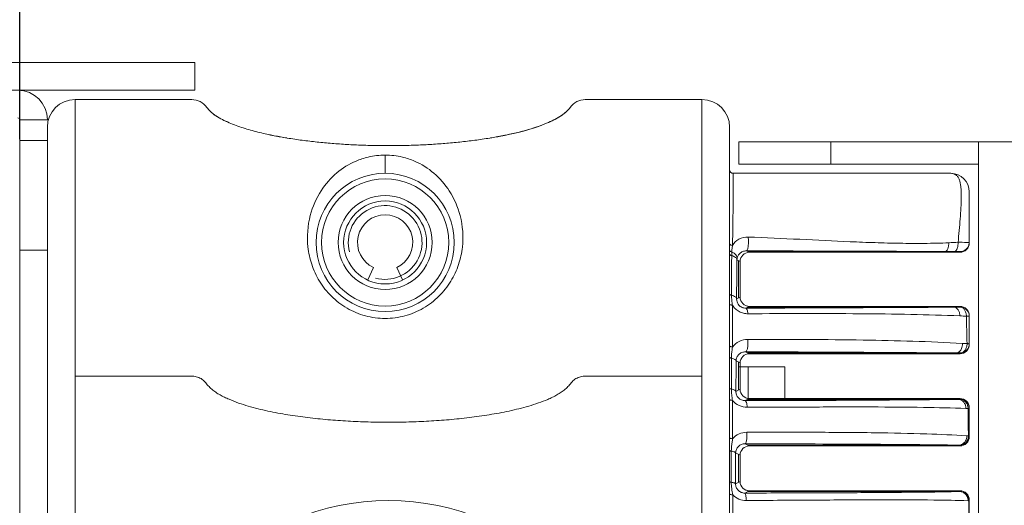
# Model space of a CAD drawing. Header units: millimetres. Extents: x 18546 to 26367, y -13731 to -7651.
# Tile 24 of 40: x 25312 to 25366, y -7762 to -7736. Entities that reach past the tile are written whole.
import ezdxf

# ---------------------------------------------------------------- set-up
doc = ezdxf.new("R2010")
doc.units = ezdxf.units.MM
doc.header["$LTSCALE"] = 50
doc.header["$PDMODE"] = 2
doc.layers.get('0').update_dxf_attribs({"lineweight": 18})
doc.styles.get("Standard").update_dxf_attribs({"font": 'txt', "bigfont": 'gbcbig.shx'})
doc.dimstyles.new('DIMSTYLE_1', dxfattribs={"dimtxt": 3.5, "dimasz": 3.5, "dimexe": 0.18, "dimexo": 0.0625, "dimgap": 0.09, "dimtad": 1, "dimdsep": 46, "dimtxsty": 'Standard', "dimblk": '_FILLED', "dimblk1": '_FILLED', "dimblk2": '_FILLED', "dimcen": 0.09, "dimadec": 0, "dimazin": 0, "dimtp": 0.01, "dimtm": 0.01, "dimtfac": 1, "dimtofl": 0, "dimtmove": 0, "dimatfit": 3, "dimldrblk": '_FILLED', "dimfxl": 1, "dimtolj": 1, "dimarcsym": 0})

# ---------------------------------------------------------------- blocks, each defined once
blk = doc.blocks.new('_FILLED')
at = {"color": 0, "linetype": 'ByBlock'}
blk.add_solid([(0, 0), (-1, 0.2143), (-1, -0.2143)], dxfattribs=at)
blk = doc.blocks.new('*D41')
at = {"color": 0, "linetype": 'Continuous', "lineweight": -2, "ltscale": 0.6, "transparency": 16777216}
for p, q in [((25253.732, -7738.357), (25253.732, -7701.206)), ((25430.232, -7742.657), (25430.232, -7701.206)), ((25263.732, -7701.386), (25420.232, -7701.386))]:
    blk.add_line(p, q, dxfattribs=at)
at = {"layer": 'Defpoints', "color": 0, "linetype": 'Continuous', "ltscale": 0.6, "transparency": 16777216}
for p in [(25430.232, -7701.386), (25253.732, -7738.42), (25430.232, -7742.72)]:
    blk.add_point(p, dxfattribs=at)
at = {"color": 0, "linetype": 'Continuous', "lineweight": -2, "ltscale": 0.6, "transparency": 16777216, "xscale": 10, "yscale": 10, "zscale": 10, "rotation": 180}
blk.add_blockref('_FILLED', (25253.732, -7701.386), dxfattribs=at)
at = {"color": 0, "linetype": 'Continuous', "lineweight": -2, "ltscale": 0.6, "transparency": 16777216, "xscale": 10, "yscale": 10, "zscale": 10}
blk.add_blockref('_FILLED', (25430.232, -7701.386), dxfattribs=at)
at = {"color": 0, "linetype": 'Continuous', "ltscale": 0.6, "transparency": 16777216, "insert": (25341.982, -7694.796), "char_height": 13, "attachment_point": 5}
blk.add_mtext('\\A1;{\\fSimSun|b0|i0|c134|p2;176.5mm}', dxfattribs=at)
blk = doc.blocks.new('*D42')
at = {"color": 0, "linetype": 'Continuous', "lineweight": -2, "ltscale": 0.6, "transparency": 16777216}
for p, q in [((25253.732, -7738.045), (25253.732, -7672.963)), ((25460.182, -7793.407), (25460.182, -7672.963)), ((25450.182, -7673.143), (25263.732, -7673.143))]:
    blk.add_line(p, q, dxfattribs=at)
at = {"layer": 'Defpoints', "color": 0, "linetype": 'Continuous', "ltscale": 0.6, "transparency": 16777216}
for p in [(25253.732, -7673.143), (25253.732, -7738.107), (25460.182, -7793.47)]:
    blk.add_point(p, dxfattribs=at)
at = {"color": 0, "linetype": 'Continuous', "lineweight": -2, "ltscale": 0.6, "transparency": 16777216, "xscale": 10, "yscale": 10, "zscale": 10, "rotation": 180}
blk.add_blockref('_FILLED', (25253.732, -7673.143), dxfattribs=at)
at = {"color": 0, "linetype": 'Continuous', "lineweight": -2, "ltscale": 0.6, "transparency": 16777216, "xscale": 10, "yscale": 10, "zscale": 10}
blk.add_blockref('_FILLED', (25460.182, -7673.143), dxfattribs=at)
at = {"color": 0, "linetype": 'Continuous', "ltscale": 0.6, "transparency": 16777216, "insert": (25356.957, -7666.553), "char_height": 13, "attachment_point": 5}
blk.add_mtext('\\A1;{\\fSimSun|b0|i0|c134|p2;206.5mm}', dxfattribs=at)
blk = doc.blocks.new('*D43')
at = {"color": 0, "linetype": 'Continuous', "lineweight": -2, "ltscale": 0.6, "transparency": 16777216}
for p, q in [((25253.669, -7738.42), (25243.959, -7738.42)), ((25244.139, -7800.42), (25244.139, -7748.42)), ((25315.169, -7810.42), (25243.959, -7810.42))]:
    blk.add_line(p, q, dxfattribs=at)
at = {"layer": 'Defpoints', "color": 0, "linetype": 'Continuous', "ltscale": 0.6, "transparency": 16777216}
for p in [(25244.139, -7738.42), (25253.732, -7738.42), (25315.232, -7810.42)]:
    blk.add_point(p, dxfattribs=at)
at = {"color": 0, "linetype": 'Continuous', "lineweight": -2, "ltscale": 0.6, "transparency": 16777216, "xscale": 10, "yscale": 10, "zscale": 10}
for p, rotation in [((25244.139, -7738.42), 90), ((25244.139, -7810.42), 270)]:
    blk.add_blockref('_FILLED', p, dxfattribs=dict(at, rotation=rotation))
at = {"color": 0, "linetype": 'Continuous', "ltscale": 0.6, "transparency": 16777216, "insert": (25237.549, -7774.42), "char_height": 13, "attachment_point": 5, "rotation": 90}
blk.add_mtext('\\A1;{\\fSimSun|b0|i0|c134|p2;72mm}', dxfattribs=at)
blk = doc.blocks.new('*D45')
at = {"color": 0, "linetype": 'Continuous', "lineweight": -2, "ltscale": 0.6, "transparency": 16777216}
for p, q in [((25312.232, -7742.571), (25312.232, -7730.767)), ((25420.232, -7730.947), (25322.232, -7730.947)), ((25430.232, -7742.595), (25430.232, -7730.767))]:
    blk.add_line(p, q, dxfattribs=at)
at = {"layer": 'Defpoints', "color": 0, "linetype": 'Continuous', "ltscale": 0.6, "transparency": 16777216}
for p in [(25312.232, -7730.947), (25312.232, -7742.634), (25430.232, -7742.657)]:
    blk.add_point(p, dxfattribs=at)
at = {"color": 0, "linetype": 'Continuous', "lineweight": -2, "ltscale": 0.6, "transparency": 16777216, "xscale": 10, "yscale": 10, "zscale": 10, "rotation": 180}
blk.add_blockref('_FILLED', (25312.232, -7730.947), dxfattribs=at)
at = {"color": 0, "linetype": 'Continuous', "lineweight": -2, "ltscale": 0.6, "transparency": 16777216, "xscale": 10, "yscale": 10, "zscale": 10}
blk.add_blockref('_FILLED', (25430.232, -7730.947), dxfattribs=at)
at = {"color": 0, "linetype": 'Continuous', "ltscale": 0.6, "transparency": 16777216, "insert": (25371.232, -7724.357), "char_height": 13, "attachment_point": 5}
blk.add_mtext('\\A1;{\\fSimSun|b0|i0|c134|p2;118mm}', dxfattribs=at)

msp = doc.modelspace()

# ---------------------------------------------------------------- linework, layer by layer
at = {"color": 3, "linetype": 'Continuous'}
for p, q in [((25253.732, -7738.42), (25321.732, -7738.42)), ((25312.232, -7795.42), (25312.232, -7741.52)), ((25313.732, -7807.92), (25313.732, -7742.92)), ((25351.232, -7743.92), (25364.232, -7743.92))]:
    msp.add_line(p, q, dxfattribs=at)
at = {"color": 7, "linetype": 'Continuous'}
for p, q in [((25321.732, -7739.92), (25321.732, -7738.42)), ((25321.732, -7739.92), (25253.732, -7739.92)), ((25321.559, -7740.42), (25315.232, -7740.42)), ((25315.232, -7755.42), (25315.232, -7740.42)), ((25349.232, -7740.42), (25342.904, -7740.42)), ((25349.232, -7810.42), (25349.232, -7740.42)), ((25313.732, -7741.52), (25312.232, -7741.52)), ((25313.732, -7741.92), (25313.732, -7742.92)), ((25350.732, -7741.92), (25350.732, -7808.92)), ((25338.235, -7742.419), (25338.232, -7742.42)), ((25313.732, -7742.634), (25312.232, -7742.634)), ((25351.232, -7742.72), (25430.232, -7742.72)), ((25351.232, -7743.92), (25351.232, -7742.72)), ((25356.232, -7743.92), (25356.232, -7742.72)), ((25364.232, -7808.22), (25364.232, -7742.72)), ((25350.932, -7744.42), (25362.732, -7744.42)), ((25363.732, -7748.205), (25363.732, -7745.42)), ((25313.732, -7748.595), (25312.232, -7748.595)), ((25351.802, -7748.705), (25351.646, -7748.627)), ((25351.714, -7748.661), (25362.425, -7748.661)), ((25351.802, -7748.705), (25363.232, -7748.705)), ((25362.934, -7748.663), (25362.425, -7748.661)), ((25363.232, -7748.705), (25363.232, -7748.667)), ((25351.302, -7749.205), (25351.131, -7749.119)), ((25351.214, -7751.179), (25351.214, -7749.161)), ((25351.302, -7751.135), (25351.302, -7749.205)), ((25331.108, -7750.194), (25331.418, -7749.529)), ((25332.686, -7749.529), (25332.995, -7750.194)), ((25351.302, -7751.135), (25351.111, -7751.231)), ((25351.802, -7751.635), (25351.607, -7751.732)), ((25362.917, -7751.679), (25351.714, -7751.679)), ((25363.232, -7751.635), (25351.802, -7751.635)), ((25362.917, -7751.679), (25363.232, -7751.677)), ((25363.232, -7751.635), (25363.232, -7751.677)), ((25363.732, -7753.705), (25363.732, -7752.135)), ((25351.802, -7754.205), (25351.597, -7754.103)), ((25351.714, -7754.161), (25363.017, -7754.161)), ((25351.802, -7754.205), (25363.232, -7754.205)), ((25363.232, -7754.163), (25363.017, -7754.161)), ((25363.232, -7754.205), (25363.232, -7754.163)), ((25350.833, -7754.452), (25350.83, -7756.121)), ((25351.302, -7754.705), (25351.086, -7754.597)), ((25351.214, -7756.179), (25351.214, -7754.661)), ((25351.302, -7756.135), (25351.302, -7754.705)), ((25351.732, -7754.92), (25351.732, -7756.67)), ((25353.732, -7754.92), (25353.732, -7756.67)), ((25315.232, -7795.42), (25315.232, -7755.42)), ((25351.302, -7756.135), (25351.077, -7756.248)), ((25350.892, -7756.737), (25350.898, -7758.813)), ((25351.802, -7756.635), (25351.575, -7756.748)), ((25363.137, -7756.679), (25351.714, -7756.679)), ((25351.802, -7756.635), (25363.232, -7756.635)), ((25363.137, -7756.679), (25363.232, -7756.677)), ((25363.232, -7756.635), (25363.232, -7756.677)), ((25363.554, -7757.17), (25363.667, -7757.174)), ((25363.732, -7758.705), (25363.732, -7757.135)), ((25363.683, -7758.66), (25363.601, -7758.655)), ((25350.826, -7759.488), (25350.824, -7761.176)), ((25351.802, -7759.205), (25351.569, -7759.088)), ((25351.714, -7759.161), (25363.164, -7759.161)), ((25351.802, -7759.205), (25363.232, -7759.205)), ((25363.232, -7759.162), (25363.164, -7759.161)), ((25363.232, -7759.205), (25363.232, -7759.162)), ((25351.302, -7759.705), (25351.061, -7759.584)), ((25351.214, -7761.179), (25351.214, -7759.661)), ((25351.302, -7761.135), (25351.302, -7759.705)), ((25351.302, -7761.135), (25351.054, -7761.259)), ((25351.802, -7761.635), (25351.554, -7761.759)), ((25363.201, -7761.679), (25351.714, -7761.679)), ((25363.232, -7761.635), (25351.802, -7761.635)), ((25363.201, -7761.679), (25363.232, -7761.678)), ((25363.232, -7761.635), (25363.232, -7761.678)), ((25350.901, -7761.854), (25350.906, -7763.79)), ((25363.67, -7762.175), (25363.708, -7762.176)), ((25363.732, -7763.705), (25363.732, -7762.135))]:
    msp.add_line(p, q, dxfattribs=at)
at = {"color": 2, "linetype": 'Continuous'}
msp.add_line((25353.732, -7754.92), (25351.232, -7754.92), dxfattribs=at)
at = {"color": 7, "linetype": 'Continuous'}
for centre, radius in [((25332.052, -7748.17), 3.75), ((25332.052, -7748.17), 3.45), ((25332.052, -7748.17), 2.55), ((25332.052, -7748.17), 2.25), ((25332.232, -7775.42), 13.25)]:
    msp.add_circle(centre, radius, dxfattribs=at)
for centre, radius, start, end in [((25312.132, -7741.52), 1.6, 0, 90), ((25315.232, -7741.92), 1.5, 90, 180), ((25321.559, -7741.42), 1, 34.844, 90), ((25342.904, -7741.42), 1, 90, 145.156), ((25349.232, -7741.92), 1.5, 0, 90), ((25325.935, -7736.205), 5.954, 244.2981, 245.7994), ((25330.495, -7719.546), 23.267, 258.2908, 258.9511), ((25330.651, -7718.753), 24.075, 258.9494, 259.7895), ((25330.767, -7718.106), 24.732, 259.7895, 260.5951), ((25333.7, -7718.13), 24.709, 279.4559, 280.2142), ((25333.781, -7718.583), 24.248, 280.2155, 280.5826), ((25333.835, -7718.87), 23.956, 280.5825, 281.0043), ((25350.932, -7744.22), 0.2, 180, 270), ((25362.732, -7745.42), 1, 0, 90), ((25332.052, -7748.17), 1.5, 295, 245), ((25360.517, -7699.258), 48.974, 272.4645, 273.0543), ((25363.232, -7748.167), 0.5, 270.0005, 355.7424), ((25363.235, -7748.167), 0.497, 355.7073, 359.9931), ((25354.231, -7748.899), 3.385, 176.5013, 179.7551), ((26249.244, -7758.682), 898.164, 179.389977, 179.524668), ((25351.616, -7749.13), 0.485, 167.3912, 178.7749), ((25345.485, -5262.467), 2489.273, 270.140916, 270.401246), ((25363.231, -7752.179), 0.503, 76.1171, 89.9167), ((25363.231, -7752.177), 0.5, 1.3157, 76.0794), ((25357.844, -7882.082), 130.04, 87.47352, 87.63001), ((25045.613, -7760.282), 318.066, 1.19357, 1.46183), ((25363.233, -7752.177), 0.499, 0.3588, 1.334), ((25351.72, -7754.46), 1.036, 89.9814, 143.4431), ((25363.231, -7753.663), 0.5, 270.0504, 359.9985), ((25357.798, -7852.476), 98.99, 86.63398, 86.77759), ((25348.25, -9519.975), 1765.876, 89.520869, 89.891406), ((25363.231, -7757.178), 0.5, 0.0064, 89.9647), ((25363.093, -7757.18), 0.574, 0.5641, 7.5331), ((24799.365, -7763.918), 564.342, 0.53383, 0.68472), ((25351.675, -7759.503), 1.04, 90.0724, 138.4403), ((25363.231, -7758.662), 0.5, 280.5617, 340.1326), ((25363.129, -7758.66), 0.554, 355.666, 0.0398), ((25363.23, -7758.662), 0.502, 340.1649, 355.074), ((25363.231, -7758.662), 0.5, 355.1068, 359.9974), ((25363.231, -7758.66), 0.503, 270.0514, 280.5339), ((25363.231, -7762.182), 0.504, 70.6782, 89.9055), ((25363.232, -7762.178), 0.5, 0.0063, 70.6018), ((25363.145, -7762.18), 0.525, 0.5278, 3.5281), ((25363.182, -7762.179), 0.526, 0.311, 7.9587)]:
    msp.add_arc(centre, radius, start, end, dxfattribs=at)
at = {"color": 3, "linetype": 'Continuous'}
msp.add_arc((25312.132, -7741.52), 0.1, 0, 90, dxfattribs=at)
at = {"color": 2, "linetype": 'Continuous'}
msp.add_arc((25332.052, -7748.17), 2, 255, 195, dxfattribs=at)
at = {"color": 7, "linetype": 'Continuous'}
for centre, major_axis, ratio, start_param, end_param in [((25363.232, -7748.205), (0, 0.5), 0.999962, -3.141593, -1.570796), ((25351.802, -7749.205), (-0.447, 0.224), 0.99981, 5.176082, 6.746726), ((25351.802, -7751.135), (-0.447, -0.224), 0.99981, 5.819644, 7.390288), ((25351.802, -7751.135), (0.447, 0.224), 0.99981, -2.348647, -2.03449), ((25363.232, -7752.135), (0, 0.5), 0.999962, -1.570796, 0), ((25351.802, -7754.705), (-0.447, 0.224), 0.99981, 5.176082, 6.746726), ((25363.232, -7753.705), (0, 0.5), 0.999962, -3.141593, -1.570796), ((25351.802, -7756.135), (-0.447, -0.224), 0.99981, 5.819644, 7.390288), ((25351.802, -7756.135), (0.447, 0.224), 0.99981, -2.348647, -2.03449), ((25363.232, -7757.135), (0, 0.5), 0.999962, -1.570796, 0), ((25363.232, -7758.705), (0, 0.5), 0.999962, -3.141593, -1.570796), ((25351.802, -7759.705), (-0.447, 0.224), 0.99981, 5.176082, 6.746726), ((25351.802, -7761.135), (-0.447, -0.224), 0.99981, 5.819644, 7.390288), ((25351.802, -7761.135), (0.447, 0.224), 0.99981, -2.348647, -2.03449), ((25363.232, -7762.135), (0, 0.5), 0.999962, -1.570796, 0)]:
    msp.add_ellipse(centre, major_axis=major_axis, ratio=ratio, start_param=start_param, end_param=end_param, dxfattribs=at)
for points, knots in [([(25326.229, -7742.419), (25326.198, -7742.414), (25326.035, -7742.383), (25325.744, -7742.324), (25325.343, -7742.234), (25324.945, -7742.134), (25324.552, -7742.024), (25324.167, -7741.901), (25323.776, -7741.759), (25323.399, -7741.597), (25323.045, -7741.415), (25322.695, -7741.191), (25322.49, -7740.985), (25322.389, -7740.866), (25322.377, -7740.851)], [0, 0, 0, 0, 0.021837, 0.118257, 0.214678, 0.311098, 0.407519, 0.50394, 0.60036, 0.696781, 0.793202, 0.889622, 0.986043, 1, 1, 1, 1]), ([(25338.235, -7742.419), (25338.748, -7742.323), (25339.707, -7742.104), (25340.859, -7741.714), (25341.673, -7741.286), (25341.983, -7740.993), (25342.084, -7740.849)], [0, 0, 0, 0, 0.249625, 0.49975, 0.749875, 1, 1, 1, 1]), ([(25323.078, -7741.426), (25322.988, -7741.375), (25322.856, -7741.292), (25322.73, -7741.199), (25322.689, -7741.167)], [0, 0, 0, 0, 0.670457, 1, 1, 1, 1]), ([(25341.822, -7741.129), (25341.767, -7741.175), (25341.483, -7741.389), (25340.653, -7741.811), (25339.83, -7742.063), (25339.267, -7742.2)], [0, 0, 0, 0, 0.076834, 0.377993, 1, 1, 1, 1]), ([(25338.235, -7742.419), (25338.131, -7742.439), (25337.897, -7742.481), (25337.521, -7742.543), (25337.12, -7742.602), (25336.714, -7742.656), (25336.307, -7742.704), (25335.903, -7742.746), (25335.497, -7742.784), (25335.087, -7742.817), (25334.683, -7742.844), (25334.269, -7742.868), (25333.868, -7742.887), (25333.456, -7742.902), (25333.047, -7742.912), (25332.638, -7742.919), (25332.231, -7742.921), (25331.827, -7742.919), (25331.413, -7742.912), (25331.004, -7742.902), (25330.605, -7742.887), (25330.187, -7742.868), (25329.786, -7742.845), (25329.38, -7742.817), (25328.968, -7742.784), (25328.562, -7742.746), (25328.162, -7742.704), (25327.755, -7742.656), (25327.35, -7742.603), (25326.94, -7742.542), (25326.57, -7742.482), (25326.332, -7742.439), (25326.229, -7742.419)], [0, 0, 0, 0, 0.026429, 0.060264, 0.0941, 0.127936, 0.161771, 0.195607, 0.229443, 0.263278, 0.297114, 0.33095, 0.364785, 0.398621, 0.432457, 0.466292, 0.500128, 0.533964, 0.567799, 0.601635, 0.635471, 0.669306, 0.703142, 0.736978, 0.770813, 0.804649, 0.838485, 0.87232, 0.906156, 0.939992, 0.973827, 1, 1, 1, 1]), ([(25339.267, -7742.2), (25339.039, -7742.255), (25338.752, -7742.318), (25338.465, -7742.375), (25338.408, -7742.386)], [0, 0, 0, 0, 0.800225, 1, 1, 1, 1]), ([(25332.052, -7752.292), (25331.692, -7752.292), (25330.968, -7752.196), (25329.965, -7751.777), (25329.111, -7751.124), (25328.461, -7750.3), (25328.038, -7749.38), (25327.777, -7748.171), (25327.885, -7746.762), (25328.492, -7745.378), (25329.374, -7744.366), (25330.294, -7743.795), (25331.2, -7743.496), (25331.743, -7743.432), (25332.054, -7743.432)], [0, 0, 0, 0, 0.079884, 0.159419, 0.238105, 0.315202, 0.389666, 0.460399, 0.587149, 0.695202, 0.789625, 0.880157, 0.931259, 1, 1, 1, 1]), ([(25332.054, -7743.432), (25332.056, -7743.456), (25332.058, -7743.522), (25332.06, -7743.643), (25332.061, -7743.8), (25332.061, -7743.945), (25332.061, -7744.063), (25332.06, -7744.147), (25332.059, -7744.223), (25332.058, -7744.289), (25332.057, -7744.336), (25332.056, -7744.368), (25332.055, -7744.386), (25332.054, -7744.4), (25332.054, -7744.411), (25332.053, -7744.416), (25332.053, -7744.42), (25332.052, -7744.42)], [0, 0, 0, 0, 0.072543, 0.200441, 0.36689, 0.55, 0.64027, 0.72569, 0.803394, 0.870856, 0.925776, 0.947979, 0.966413, 0.980898, 0.991349, 0.99771, 1, 1, 1, 1]), ([(25332.054, -7743.432), (25332.368, -7743.432), (25332.916, -7743.497), (25333.827, -7743.8), (25334.747, -7744.376), (25335.624, -7745.391), (25336.225, -7746.774), (25336.329, -7748.18), (25336.065, -7749.385), (25335.642, -7750.303), (25334.991, -7751.125), (25334.139, -7751.777), (25333.136, -7752.196), (25332.413, -7752.292), (25332.052, -7752.292)], [0, 0, 0, 0, 0.069479, 0.120911, 0.211589, 0.305955, 0.413814, 0.540217, 0.610761, 0.685064, 0.762045, 0.840663, 0.920148, 1, 1, 1, 1]), ([(25350.932, -7744.42), (25350.931, -7744.423), (25350.932, -7744.434), (25350.931, -7744.458), (25350.932, -7744.498), (25350.931, -7744.576), (25350.931, -7744.701), (25350.93, -7744.879), (25350.93, -7745.086), (25350.929, -7745.407), (25350.926, -7745.85), (25350.921, -7746.42), (25350.913, -7747.031), (25350.903, -7747.673), (25350.895, -7748.11), (25350.89, -7748.333)], [0, 0, 0, 0, 0.002237, 0.008587, 0.018741, 0.03238, 0.068692, 0.114709, 0.168331, 0.227923, 0.360828, 0.507607, 0.664644, 0.829367, 1, 1, 1, 1]), ([(25362.732, -7744.42), (25362.794, -7744.42), (25362.918, -7744.447), (25363.073, -7744.551), (25363.172, -7744.703), (25363.23, -7744.875), (25363.266, -7745.064), (25363.287, -7745.273), (25363.297, -7745.501), (25363.301, -7745.842), (25363.281, -7746.307), (25363.239, -7746.899), (25363.184, -7747.523), (25363.145, -7747.948), (25363.126, -7748.162)], [0, 0, 0, 0, 0.046268, 0.092309, 0.13511, 0.179057, 0.226532, 0.278539, 0.335309, 0.396973, 0.532946, 0.682125, 0.839242, 1, 1, 1, 1]), ([(25350.732, -7748.228), (25350.732, -7748.24), (25350.745, -7748.277), (25350.805, -7748.316), (25350.859, -7748.329), (25350.89, -7748.333)], [0, 0, 0, 0, 0.184887, 0.540272, 1, 1, 1, 1]), ([(25350.89, -7748.333), (25350.886, -7748.362), (25350.87, -7748.482), (25350.858, -7748.602), (25350.852, -7748.693)], [0, 0, 0, 0, 0.247019, 1, 1, 1, 1]), ([(25351.741, -7747.876), (25351.567, -7747.87), (25351.221, -7747.949), (25350.972, -7748.196), (25350.89, -7748.333)], [0, 0, 0, 0, 0.523271, 1, 1, 1, 1]), ([(25351.646, -7748.627), (25351.657, -7748.626), (25351.683, -7748.603), (25351.718, -7748.519), (25351.748, -7748.354), (25351.76, -7748.126), (25351.752, -7747.959), (25351.741, -7747.876)], [0, 0, 0, 0, 0.043161, 0.116607, 0.358084, 0.679241, 1, 1, 1, 1]), ([(25362.623, -7748.187), (25362.179, -7748.206), (25361.29, -7748.229), (25359.955, -7748.219), (25358.617, -7748.184), (25356.814, -7748.114), (25354.521, -7747.996), (25352.676, -7747.912), (25351.741, -7747.876)], [0, 0, 0, 0, 0.122382, 0.244897, 0.367647, 0.491103, 0.74222, 1, 1, 1, 1]), ([(25362.425, -7748.661), (25362.452, -7748.661), (25362.496, -7748.633), (25362.535, -7748.579), (25362.576, -7748.495), (25362.61, -7748.362), (25362.621, -7748.248), (25362.623, -7748.187)], [0, 0, 0, 0, 0.14998, 0.250696, 0.370953, 0.663253, 1, 1, 1, 1]), ([(25363.126, -7748.162), (25363.126, -7748.226), (25363.117, -7748.346), (25363.083, -7748.486), (25363.041, -7748.575), (25363.002, -7748.633), (25362.957, -7748.663), (25362.929, -7748.663)], [0, 0, 0, 0, 0.335468, 0.629188, 0.750326, 0.851322, 1, 1, 1, 1]), ([(25363.668, -7748.165), (25363.638, -7748.165), (25363.458, -7748.163), (25363.277, -7748.163), (25363.126, -7748.162)], [0, 0, 0, 0, 0.164742, 1, 1, 1, 1]), ([(25363.732, -7748.167), (25363.732, -7748.167), (25363.73, -7748.167), (25363.727, -7748.166), (25363.722, -7748.167), (25363.712, -7748.166), (25363.693, -7748.166), (25363.677, -7748.166), (25363.668, -7748.165)], [0, 0, 0, 0, 0.016136, 0.06356, 0.142375, 0.252436, 0.565411, 1, 1, 1, 1]), ([(25350.732, -7748.601), (25350.732, -7748.611), (25350.741, -7748.64), (25350.786, -7748.674), (25350.828, -7748.688), (25350.852, -7748.693)], [0, 0, 0, 0, 0.185714, 0.537254, 1, 1, 1, 1]), ([(25350.732, -7748.791), (25350.732, -7748.812), (25350.756, -7748.846), (25350.8, -7748.871), (25350.83, -7748.881), (25350.846, -7748.885)], [0, 0, 0, 0, 0.407991, 0.682044, 1, 1, 1, 1]), ([(25351.142, -7749.024), (25351.147, -7748.996), (25351.134, -7748.929), (25351.052, -7748.796), (25350.937, -7748.724), (25350.852, -7748.693)], [0, 0, 0, 0, 0.181257, 0.416209, 1, 1, 1, 1]), ([(25351.646, -7748.627), (25351.576, -7748.627), (25351.447, -7748.653), (25351.293, -7748.751), (25351.191, -7748.878), (25351.153, -7748.975), (25351.142, -7749.024)], [0, 0, 0, 0, 0.302719, 0.554872, 0.780728, 1, 1, 1, 1]), ([(25362.425, -7748.661), (25361.544, -7748.658), (25357.951, -7748.644), (25354.358, -7748.632), (25351.646, -7748.627)], [0, 0, 0, 0, 0.245216, 1, 1, 1, 1]), ([(25362.934, -7748.663), (25362.974, -7748.663), (25363.032, -7748.664), (25363.105, -7748.664), (25363.148, -7748.665), (25363.182, -7748.665), (25363.206, -7748.666), (25363.219, -7748.666), (25363.226, -7748.666), (25363.229, -7748.667), (25363.232, -7748.667), (25363.232, -7748.667)], [0, 0, 0, 0, 0.409058, 0.581557, 0.72787, 0.844956, 0.930384, 0.960647, 0.982389, 0.995507, 1, 1, 1, 1]), ([(25350.846, -7748.885), (25350.845, -7749.061), (25350.843, -7749.779), (25350.841, -7750.497), (25350.84, -7751.039)], [0, 0, 0, 0, 0.244749, 1, 1, 1, 1]), ([(25351.131, -7749.119), (25351.13, -7749.094), (25351.112, -7749.04), (25351.049, -7748.974), (25350.958, -7748.92), (25350.885, -7748.895), (25350.846, -7748.885)], [0, 0, 0, 0, 0.191024, 0.415895, 0.686992, 1, 1, 1, 1]), ([(25350.732, -7750.962), (25350.732, -7750.98), (25350.756, -7751.008), (25350.797, -7751.027), (25350.825, -7751.036), (25350.84, -7751.039)], [0, 0, 0, 0, 0.384811, 0.665262, 1, 1, 1, 1]), ([(25350.732, -7751.498), (25350.732, -7751.52), (25350.771, -7751.552), (25350.827, -7751.57), (25350.865, -7751.577), (25350.886, -7751.579)], [0, 0, 0, 0, 0.368781, 0.658752, 1, 1, 1, 1]), ([(25351.111, -7751.231), (25351.11, -7751.21), (25351.092, -7751.165), (25351.032, -7751.112), (25350.945, -7751.068), (25350.877, -7751.048), (25350.84, -7751.039)], [0, 0, 0, 0, 0.17503, 0.394202, 0.671198, 1, 1, 1, 1]), ([(25350.84, -7751.039), (25350.84, -7751.129), (25350.848, -7751.31), (25350.873, -7751.489), (25350.886, -7751.579)], [0, 0, 0, 0, 0.497438, 1, 1, 1, 1]), ([(25351.111, -7751.231), (25351.11, -7751.286), (25351.128, -7751.408), (25351.226, -7751.579), (25351.397, -7751.704), (25351.539, -7751.733), (25351.607, -7751.732)], [0, 0, 0, 0, 0.214028, 0.461379, 0.738608, 1, 1, 1, 1]), ([(25350.886, -7751.579), (25350.931, -7751.649), (25351.04, -7751.779), (25351.248, -7751.925), (25351.484, -7752.016), (25351.652, -7752.034), (25351.734, -7752.035)], [0, 0, 0, 0, 0.248967, 0.501548, 0.75331, 1, 1, 1, 1]), ([(25350.886, -7751.579), (25350.886, -7751.766), (25350.887, -7752.52), (25350.888, -7753.275), (25350.888, -7753.843)], [0, 0, 0, 0, 0.247187, 1, 1, 1, 1]), ([(25351.607, -7751.732), (25351.622, -7751.733), (25351.646, -7751.75), (25351.667, -7751.782), (25351.692, -7751.834), (25351.717, -7751.919), (25351.729, -7751.994), (25351.734, -7752.035)], [0, 0, 0, 0, 0.131953, 0.225775, 0.341472, 0.63621, 1, 1, 1, 1]), ([(25351.734, -7752.035), (25352.766, -7752.031), (25354.78, -7752.025), (25357.725, -7752.03), (25360.523, -7752.062), (25362.337, -7752.116), (25363.221, -7752.153)], [0, 0, 0, 0, 0.269352, 0.526167, 0.768874, 1, 1, 1, 1]), ([(25362.917, -7751.679), (25362.957, -7751.679), (25363.043, -7751.711), (25363.138, -7751.821), (25363.202, -7751.974), (25363.219, -7752.092), (25363.221, -7752.153)], [0, 0, 0, 0, 0.193479, 0.423545, 0.697383, 1, 1, 1, 1]), ([(25363.576, -7752.168), (25363.575, -7752.105), (25363.557, -7751.982), (25363.484, -7751.822), (25363.374, -7751.708), (25363.277, -7751.677), (25363.232, -7751.677)], [0, 0, 0, 0, 0.290967, 0.559564, 0.793718, 1, 1, 1, 1]), ([(25363.576, -7752.168), (25363.598, -7752.168), (25363.628, -7752.167), (25363.667, -7752.166), (25363.689, -7752.166), (25363.706, -7752.166), (25363.72, -7752.165), (25363.726, -7752.167), (25363.732, -7752.165), (25363.732, -7752.165)], [0, 0, 0, 0, 0.419562, 0.592146, 0.736324, 0.850457, 0.933039, 0.983108, 1, 1, 1, 1]), ([(25351.597, -7754.103), (25351.609, -7754.102), (25351.636, -7754.085), (25351.663, -7754.038), (25351.688, -7753.969), (25351.708, -7753.88), (25351.722, -7753.775), (25351.732, -7753.621), (25351.728, -7753.503), (25351.721, -7753.424)], [0, 0, 0, 0, 0.04892, 0.122411, 0.225365, 0.355108, 0.505547, 0.669049, 1, 1, 1, 1]), ([(25363.363, -7753.643), (25361.572, -7753.542), (25358.764, -7753.465), (25354.882, -7753.429), (25352.794, -7753.424), (25351.721, -7753.424)], [0, 0, 0, 0, 0.462133, 0.723401, 1, 1, 1, 1]), ([(25363.232, -7754.163), (25363.282, -7754.163), (25363.388, -7754.132), (25363.513, -7754.015), (25363.593, -7753.849), (25363.611, -7753.722), (25363.61, -7753.657)], [0, 0, 0, 0, 0.216908, 0.454849, 0.719108, 1, 1, 1, 1]), ([(25363.265, -7754.007), (25363.282, -7753.982), (25363.342, -7753.87), (25363.365, -7753.74), (25363.363, -7753.643)], [0, 0, 0, 0, 0.235555, 1, 1, 1, 1]), ([(25363.61, -7753.657), (25363.627, -7753.657), (25363.652, -7753.658), (25363.682, -7753.659), (25363.699, -7753.66), (25363.712, -7753.66), (25363.723, -7753.661), (25363.728, -7753.662), (25363.732, -7753.662), (25363.732, -7753.663)], [0, 0, 0, 0, 0.423078, 0.595256, 0.7384, 0.851292, 0.932826, 0.982357, 1, 1, 1, 1]), ([(25350.732, -7753.774), (25350.732, -7753.795), (25350.775, -7753.821), (25350.828, -7753.835), (25350.867, -7753.841), (25350.888, -7753.843)], [0, 0, 0, 0, 0.349635, 0.646487, 1, 1, 1, 1]), ([(25350.888, -7753.843), (25350.881, -7753.893), (25350.852, -7754.095), (25350.833, -7754.299), (25350.833, -7754.452)], [0, 0, 0, 0, 0.247766, 1, 1, 1, 1]), ([(25351.597, -7754.103), (25351.528, -7754.102), (25351.394, -7754.129), (25351.227, -7754.24), (25351.115, -7754.402), (25351.087, -7754.531), (25351.086, -7754.597)], [0, 0, 0, 0, 0.263992, 0.508509, 0.748952, 1, 1, 1, 1]), ([(25363.017, -7754.161), (25363.064, -7754.161), (25363.165, -7754.128), (25363.236, -7754.052), (25363.265, -7754.007)], [0, 0, 0, 0, 0.467439, 1, 1, 1, 1]), ([(25350.732, -7754.395), (25350.732, -7754.409), (25350.757, -7754.429), (25350.793, -7754.443), (25350.819, -7754.45), (25350.833, -7754.452)], [0, 0, 0, 0, 0.355057, 0.644044, 1, 1, 1, 1]), ([(25351.086, -7754.597), (25351.084, -7754.561), (25351.022, -7754.511), (25350.932, -7754.476), (25350.868, -7754.459), (25350.833, -7754.452)], [0, 0, 0, 0, 0.359449, 0.647214, 1, 1, 1, 1]), ([(25351.086, -7754.597), (25351.085, -7754.734), (25351.082, -7755.284), (25351.079, -7755.834), (25351.077, -7756.248)], [0, 0, 0, 0, 0.24867, 1, 1, 1, 1]), ([(25349.232, -7755.42), (25348.866, -7755.42), (25348.135, -7755.42), (25347.221, -7755.42), (25346.489, -7755.42), (25345.941, -7755.42), (25345.392, -7755.42), (25344.846, -7755.42), (25344.387, -7755.42), (25344.021, -7755.42), (25343.746, -7755.42), (25343.473, -7755.42), (25343.245, -7755.421), (25343.061, -7755.419), (25342.925, -7755.418), (25342.788, -7755.425), (25342.652, -7755.448), (25342.521, -7755.49), (25342.397, -7755.551), (25342.287, -7755.632), (25342.191, -7755.729), (25342.102, -7755.834), (25341.982, -7755.974), (25341.82, -7756.136), (25341.602, -7756.301), (25341.367, -7756.439), (25341.123, -7756.567), (25340.79, -7756.718), (25340.361, -7756.881), (25339.665, -7757.102), (25338.777, -7757.321), (25337.7, -7757.521), (25336.613, -7757.674), (25335.521, -7757.787), (25334.426, -7757.864), (25333.329, -7757.91), (25332.231, -7757.925), (25331.133, -7757.91), (25330.037, -7757.864), (25328.944, -7757.787), (25327.853, -7757.674), (25326.768, -7757.522), (25325.688, -7757.321), (25324.801, -7757.103), (25324.101, -7756.881), (25323.673, -7756.718), (25323.34, -7756.566), (25323.098, -7756.441), (25322.863, -7756.301), (25322.643, -7756.137), (25322.481, -7755.974), (25322.363, -7755.836), (25322.275, -7755.731), (25322.18, -7755.634), (25322.068, -7755.552), (25321.943, -7755.491), (25321.811, -7755.448), (25321.675, -7755.425), (25321.539, -7755.418), (25321.403, -7755.419), (25321.22, -7755.421), (25320.991, -7755.42), (25320.717, -7755.42), (25320.443, -7755.42), (25320.079, -7755.42), (25319.622, -7755.42), (25319.073, -7755.42), (25318.525, -7755.42), (25317.975, -7755.42), (25317.243, -7755.42), (25316.328, -7755.42), (25315.597, -7755.42), (25315.232, -7755.42)], [0, 0, 0, 0, 0.03123, 0.062487, 0.078121, 0.093855, 0.109337, 0.124969, 0.140595, 0.148505, 0.156306, 0.164059, 0.17189, 0.175807, 0.179706, 0.183587, 0.187485, 0.191421, 0.195343, 0.199215, 0.203083, 0.206996, 0.210941, 0.218817, 0.226544, 0.23426, 0.242098, 0.25003, 0.265555, 0.281266, 0.312409, 0.343662, 0.374921, 0.406145, 0.437501, 0.468745, 0.5, 0.531326, 0.562548, 0.5938, 0.624927, 0.656335, 0.687421, 0.718757, 0.734339, 0.750134, 0.757904, 0.765599, 0.773418, 0.781254, 0.789029, 0.792924, 0.796814, 0.800687, 0.80459, 0.808556, 0.812526, 0.816426, 0.82028, 0.824149, 0.828056, 0.835926, 0.843726, 0.851507, 0.859316, 0.874891, 0.890535, 0.906203, 0.921776, 0.937503, 0.96877, 1, 1, 1, 1]), ([(25350.732, -7756.071), (25350.732, -7756.084), (25350.757, -7756.102), (25350.791, -7756.113), (25350.817, -7756.119), (25350.83, -7756.121)], [0, 0, 0, 0, 0.342223, 0.63502, 1, 1, 1, 1]), ([(25351.077, -7756.248), (25351.076, -7756.234), (25351.056, -7756.202), (25351.003, -7756.17), (25350.925, -7756.141), (25350.864, -7756.127), (25350.83, -7756.121)], [0, 0, 0, 0, 0.144039, 0.353976, 0.642304, 1, 1, 1, 1]), ([(25350.83, -7756.121), (25350.83, -7756.224), (25350.843, -7756.431), (25350.877, -7756.635), (25350.893, -7756.737)], [0, 0, 0, 0, 0.498877, 1, 1, 1, 1]), ([(25351.077, -7756.248), (25351.076, -7756.308), (25351.098, -7756.437), (25351.205, -7756.607), (25351.375, -7756.723), (25351.51, -7756.748), (25351.575, -7756.748)], [0, 0, 0, 0, 0.233615, 0.487539, 0.750653, 1, 1, 1, 1]), ([(25350.732, -7756.681), (25350.732, -7756.689), (25350.747, -7756.706), (25350.801, -7756.727), (25350.854, -7756.735), (25350.893, -7756.737)], [0, 0, 0, 0, 0.126227, 0.338682, 1, 1, 1, 1]), ([(25350.893, -7756.737), (25350.987, -7756.854), (25351.233, -7757.046), (25351.537, -7757.111), (25351.686, -7757.11)], [0, 0, 0, 0, 0.502807, 1, 1, 1, 1]), ([(25351.575, -7756.748), (25353.771, -7756.744), (25357.625, -7756.731), (25361.479, -7756.7), (25363.137, -7756.679)], [0, 0, 0, 0, 0.569608, 1, 1, 1, 1]), ([(25351.575, -7756.748), (25351.59, -7756.749), (25351.612, -7756.772), (25351.63, -7756.809), (25351.653, -7756.873), (25351.673, -7756.974), (25351.682, -7757.062), (25351.686, -7757.11)], [0, 0, 0, 0, 0.115499, 0.207824, 0.325267, 0.628644, 1, 1, 1, 1]), ([(25363.137, -7756.679), (25363.191, -7756.679), (25363.303, -7756.707), (25363.392, -7756.779), (25363.429, -7756.823)], [0, 0, 0, 0, 0.486134, 1, 1, 1, 1]), ([(25363.662, -7757.104), (25363.654, -7757.047), (25363.622, -7756.935), (25363.524, -7756.795), (25363.389, -7756.7), (25363.283, -7756.678), (25363.232, -7756.677)], [0, 0, 0, 0, 0.265591, 0.521403, 0.765029, 1, 1, 1, 1]), ([(25363.429, -7756.823), (25363.468, -7756.869), (25363.531, -7756.981), (25363.553, -7757.106), (25363.554, -7757.17)], [0, 0, 0, 0, 0.489223, 1, 1, 1, 1]), ([(25351.686, -7757.11), (25352.856, -7757.104), (25355.107, -7757.093), (25358.297, -7757.087), (25361.083, -7757.104), (25362.788, -7757.143), (25363.554, -7757.17)], [0, 0, 0, 0, 0.295712, 0.56897, 0.806293, 1, 1, 1, 1]), ([(25363.667, -7757.174), (25363.674, -7757.174), (25363.693, -7757.175), (25363.712, -7757.175), (25363.725, -7757.176)], [0, 0, 0, 0, 0.339897, 1, 1, 1, 1]), ([(25363.725, -7757.176), (25363.727, -7757.177), (25363.728, -7757.177), (25363.732, -7757.177), (25363.732, -7757.178)], [0, 0, 0, 0, 0.739707, 1, 1, 1, 1]), ([(25351.569, -7759.088), (25351.578, -7759.088), (25351.6, -7759.071), (25351.62, -7759.03), (25351.64, -7758.969), (25351.663, -7758.853), (25351.678, -7758.682), (25351.677, -7758.538), (25351.673, -7758.463)], [0, 0, 0, 0, 0.042813, 0.111939, 0.21167, 0.339384, 0.654953, 1, 1, 1, 1]), ([(25363.601, -7758.655), (25362.878, -7758.608), (25361.215, -7758.535), (25358.444, -7758.481), (25355.192, -7758.46), (25352.879, -7758.461), (25351.673, -7758.463)], [0, 0, 0, 0, 0.182253, 0.418413, 0.69689, 1, 1, 1, 1]), ([(25350.732, -7758.765), (25350.732, -7758.772), (25350.749, -7758.788), (25350.803, -7758.805), (25350.857, -7758.811), (25350.896, -7758.813)], [0, 0, 0, 0, 0.115466, 0.327088, 1, 1, 1, 1]), ([(25350.896, -7758.813), (25350.887, -7758.869), (25350.852, -7759.092), (25350.826, -7759.318), (25350.826, -7759.488)], [0, 0, 0, 0, 0.24857, 1, 1, 1, 1]), ([(25363.232, -7759.162), (25363.288, -7759.162), (25363.402, -7759.137), (25363.546, -7759.035), (25363.647, -7758.883), (25363.677, -7758.763), (25363.681, -7758.702)], [0, 0, 0, 0, 0.238381, 0.483625, 0.738302, 1, 1, 1, 1]), ([(25363.332, -7759.122), (25363.414, -7759.083), (25363.556, -7758.942), (25363.602, -7758.751), (25363.601, -7758.655)], [0, 0, 0, 0, 0.483717, 1, 1, 1, 1]), ([(25363.683, -7758.66), (25363.69, -7758.66), (25363.702, -7758.661), (25363.718, -7758.66), (25363.725, -7758.662), (25363.732, -7758.661), (25363.732, -7758.662)], [0, 0, 0, 0, 0.431717, 0.745215, 0.935408, 1, 1, 1, 1]), ([(25350.732, -7759.45), (25350.732, -7759.454), (25350.74, -7759.465), (25350.772, -7759.479), (25350.802, -7759.485), (25350.826, -7759.488)], [0, 0, 0, 0, 0.123382, 0.327409, 1, 1, 1, 1]), ([(25351.061, -7759.584), (25351.06, -7759.573), (25351.039, -7759.548), (25350.96, -7759.512), (25350.884, -7759.497), (25350.826, -7759.488)], [0, 0, 0, 0, 0.126308, 0.332421, 1, 1, 1, 1]), ([(25351.569, -7759.088), (25351.502, -7759.088), (25351.37, -7759.114), (25351.204, -7759.223), (25351.09, -7759.386), (25351.061, -7759.518), (25351.061, -7759.584)], [0, 0, 0, 0, 0.254555, 0.50012, 0.745745, 1, 1, 1, 1]), ([(25363.164, -7759.161), (25361.549, -7759.136), (25357.684, -7759.105), (25353.819, -7759.093), (25351.569, -7759.088)], [0, 0, 0, 0, 0.417768, 1, 1, 1, 1]), ([(25363.164, -7759.161), (25363.207, -7759.161), (25363.265, -7759.15), (25363.319, -7759.128), (25363.332, -7759.122)], [0, 0, 0, 0, 0.746082, 1, 1, 1, 1]), ([(25351.061, -7759.584), (25351.06, -7759.724), (25351.058, -7760.282), (25351.056, -7760.84), (25351.054, -7761.259)], [0, 0, 0, 0, 0.249371, 1, 1, 1, 1]), ([(25350.732, -7761.142), (25350.732, -7761.146), (25350.74, -7761.155), (25350.771, -7761.167), (25350.801, -7761.173), (25350.824, -7761.176)], [0, 0, 0, 0, 0.11458, 0.316915, 1, 1, 1, 1]), ([(25351.054, -7761.259), (25351.054, -7761.249), (25351.032, -7761.227), (25350.955, -7761.196), (25350.88, -7761.183), (25350.824, -7761.176)], [0, 0, 0, 0, 0.117894, 0.322409, 1, 1, 1, 1]), ([(25350.824, -7761.176), (25350.824, -7761.289), (25350.843, -7761.517), (25350.883, -7761.741), (25350.902, -7761.854)], [0, 0, 0, 0, 0.499547, 1, 1, 1, 1]), ([(25351.054, -7761.259), (25351.054, -7761.322), (25351.078, -7761.453), (25351.188, -7761.621), (25351.357, -7761.734), (25351.489, -7761.759), (25351.554, -7761.759)], [0, 0, 0, 0, 0.243138, 0.496527, 0.752539, 1, 1, 1, 1]), ([(25351.554, -7761.759), (25352.805, -7761.757), (25355.19, -7761.751), (25358.475, -7761.737), (25361.106, -7761.715), (25362.604, -7761.693), (25363.201, -7761.679)], [0, 0, 0, 0, 0.322212, 0.614246, 0.846121, 1, 1, 1, 1]), ([(25363.703, -7762.107), (25363.694, -7762.048), (25363.658, -7761.934), (25363.551, -7761.793), (25363.402, -7761.7), (25363.288, -7761.678), (25363.232, -7761.678)], [0, 0, 0, 0, 0.255543, 0.50758, 0.7553, 1, 1, 1, 1]), ([(25350.732, -7761.816), (25350.732, -7761.822), (25350.751, -7761.834), (25350.785, -7761.842), (25350.839, -7761.851), (25350.88, -7761.853), (25350.902, -7761.854)], [0, 0, 0, 0, 0.102054, 0.3133, 0.62471, 1, 1, 1, 1]), ([(25350.902, -7761.854), (25350.997, -7761.953), (25351.229, -7762.112), (25351.505, -7762.165), (25351.641, -7762.164)], [0, 0, 0, 0, 0.501883, 1, 1, 1, 1]), ([(25351.554, -7761.759), (25351.56, -7761.759), (25351.573, -7761.768), (25351.594, -7761.807), (25351.615, -7761.888), (25351.633, -7762.014), (25351.639, -7762.111), (25351.641, -7762.164)], [0, 0, 0, 0, 0.040437, 0.103739, 0.313802, 0.623352, 1, 1, 1, 1]), ([(25351.641, -7762.164), (25352.932, -7762.156), (25355.393, -7762.14), (25358.784, -7762.124), (25361.503, -7762.131), (25363.052, -7762.156), (25363.67, -7762.175)], [0, 0, 0, 0, 0.322025, 0.613735, 0.845737, 1, 1, 1, 1]), ([(25363.379, -7761.717), (25363.436, -7761.742), (25363.541, -7761.817), (25363.61, -7761.926), (25363.633, -7761.985)], [0, 0, 0, 0, 0.493908, 1, 1, 1, 1]), ([(25363.708, -7762.176), (25363.71, -7762.177), (25363.717, -7762.177), (25363.724, -7762.177), (25363.729, -7762.178)], [0, 0, 0, 0, 0.341399, 1, 1, 1, 1]), ([(25363.729, -7762.178), (25363.73, -7762.178), (25363.73, -7762.178), (25363.732, -7762.178), (25363.732, -7762.178)], [0, 0, 0, 0, 0.737406, 1, 1, 1, 1])]:
    msp.add_open_spline(points, degree=3, knots=knots, dxfattribs=at)
for points in [[(25363.201, -7761.679), (25363.262, -7761.679), (25363.324, -7761.692), (25363.379, -7761.717)], [(25363.633, -7761.985), (25363.653, -7762.037), (25363.666, -7762.092), (25363.669, -7762.148)], [(25363.714, -7763.661), (25363.712, -7763.166), (25363.71, -7762.671), (25363.708, -7762.176)]]:
    msp.add_open_spline(points, degree=3, dxfattribs=at)

# ---------------------------------------------------------------- dimensions: what is measured, and where the dimension line sits
at = {"color": 4, "linetype": 'Continuous'}
for base, p1, p2, picture, middle in [((25253.731755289, -7673.142613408), (25460.181755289, -7793.469926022), (25253.731755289, -7738.107426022), '*D42', (25356.956755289, -7673.142613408)), ((25430.232, -7701.386), (25253.732, -7738.42), (25430.232, -7742.72), '*D41', (25341.982, -7701.386))]:
    dim = msp.add_linear_dim(base=base, p1=p1, p2=p2, text='{\\fSimSun|b0|i0|c134|p2;<>mm}', dimstyle='DIMSTYLE_1', override={"dimtxt": 13, "dimasz": 10, "dimdec": 1}, dxfattribs=at)
    dim.commit()
    dim.dimension.update_dxf_attribs({"geometry": picture, "text_midpoint": middle, "dimtype": 160})
dim = msp.add_linear_dim(base=(25312.232, -7730.947), p1=(25430.232, -7742.657), p2=(25312.232, -7742.634), text='{\\fSimSun|b0|i0|c134|p2;<>mm}', dimstyle='DIMSTYLE_1', override={"dimtxt": 13, "dimasz": 10, "dimdec": 1}, dxfattribs=at)
dim.commit()
dim.dimension.update_dxf_attribs({"geometry": '*D45', "text_midpoint": (25371.232, -7724.357)})
dim = msp.add_linear_dim(base=(25244.139, -7738.42), p1=(25315.232, -7810.42), p2=(25253.732, -7738.42), angle=90, text='{\\fSimSun|b0|i0|c134|p2;<>mm}', dimstyle='DIMSTYLE_1', override={"dimtxt": 13, "dimasz": 10, "dimdec": 1}, dxfattribs=at)
dim.commit()
dim.dimension.update_dxf_attribs({"geometry": '*D43', "text_midpoint": (25237.549, -7774.42)})

doc.saveas('drawing.dxf')
